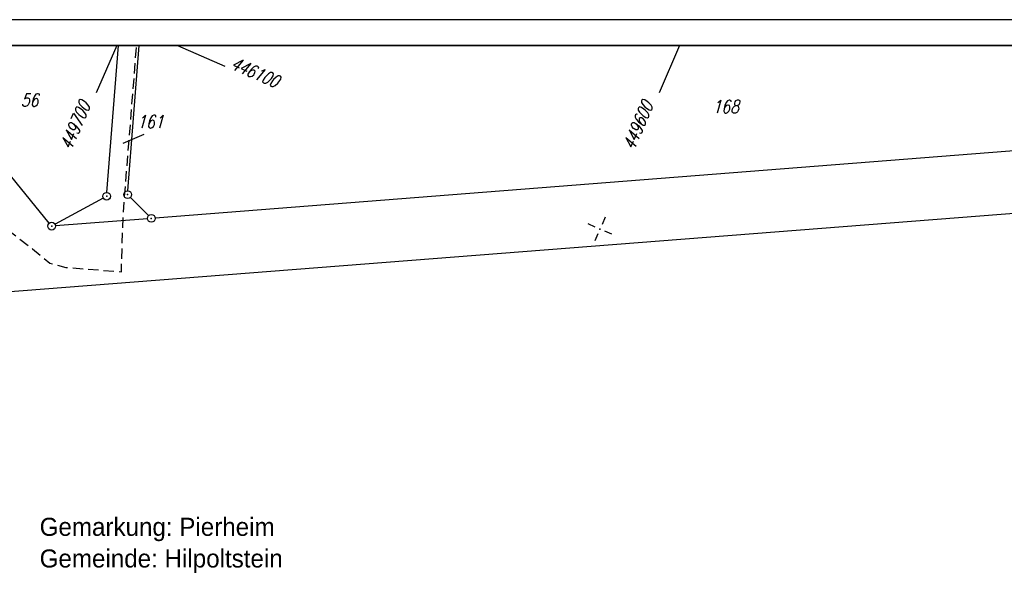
# Model space of a CAD drawing. Extents: x 0 to 1135, y 0 to 420.
# Tile 17 of 84: x 196 to 387, y 312 to 420. Entities that reach past the tile are written whole.
import ezdxf

# ---------------------------------------------------------------- set-up
doc = ezdxf.new("R2010")
doc.units = 0
doc.header["$LTSCALE"] = 2
doc.header["$MEASUREMENT"] = 0
doc.linetypes.add('AUSGEZOGEN', pattern=[0])
doc.linetypes.add('GESTRICH-X2', pattern=[1.5, 1, -0.5])
doc.layers.get('0').update_dxf_attribs({"color": 8, "linetype": 'AUSGEZOGEN'})
for name, color, linetype in [('FBRTOP', 8, 'AUSGEZOGEN'), ('FLSTNR', 8, 'AUSGEZOGEN'), ('GRENZL', 8, 'AUSGEZOGEN'), ('GRENZP', 8, 'AUSGEZOGEN'), ('NETZ', 250, 'AUSGEZOGEN'), ('RAHMEN', 250, 'AUSGEZOGEN'), ('SCHRIFT', 8, 'AUSGEZOGEN'), ('STROMLTG', 8, 'AUSGEZOGEN')]:
    doc.layers.add(name, color=color, linetype=linetype)
doc.styles.add('ROMANS', font='romans.shx', dxfattribs={"width": 0.8})
doc.styles.add('UNIR-H', font='unir_h.shx', dxfattribs={"width": 0.8})

# ---------------------------------------------------------------- blocks, each defined once
blk = doc.blocks.new('IKR')
at = {"color": 0}
for p, q in [((0, 1), (0, 2.5)), ((-2.5, 0), (-1, 0)), ((1, 0), (2.5, 0)), ((0, -2.5), (0, -1))]:
    blk.add_line(p, q, dxfattribs=at)
blk.add_circle((0, 0), 0.05, dxfattribs=at)
blk.add_point((0, 0), dxfattribs=at)
blk = doc.blocks.new('GST')
at = {"color": 0}
blk.add_circle((0, 0), 0.75, dxfattribs=at)
blk.add_point((0, 0), dxfattribs=at)

msp = doc.modelspace()

# ---------------------------------------------------------------- linework, layer by layer
at = {"layer": 'FBRTOP', "const_width": 0.5}
for points in [[(88.01, 187.53, 0), (104.84, 188.97, 0), (166.44, 194.27, -0.000002), (228.71, 199.62, 0.000002), (290.98, 204.97, 0.000001), (321.65, 207.61, 0.000001), (340.8, 209.25, 0.000002), (353.25, 210.32, -0.000001), (365.71, 211.39, -0.000007), (378.16, 212.46, 0.000001), (390.61, 213.53, 0.000044), (401.77, 214.49, -0.000046), (412.94, 215.45, -0.000156)], [(87.67, 191.51, 0), (104.5, 192.96, 0), (166.1, 198.25, -0.000002), (228.37, 203.61, 0.000002), (290.64, 208.96, 0.000001), (321.31, 211.59, 0.000001), (340.45, 213.24, 0.000002), (352.91, 214.31, -0.000001), (365.36, 215.38, -0.000007), (377.82, 216.45, 0.000001), (390.27, 217.52, 0.000044), (401.43, 218.48, -0.000045), (412.59, 219.44, -0.000156)]]:
    msp.add_lwpolyline(points, format="xyb", dxfattribs=at)
at = {"layer": 'FLSTNR'}
msp.add_line((216.09, 396.08), (220.17, 397.84), dxfattribs=at)
at = {"layer": 'GRENZL'}
for p, q in [((212.94, 386.55), (215.15, 415)), ((216.99, 386.87), (219.17, 415)), ((445.36, 399.04), (222.27, 381.58)), ((201.77, 380.6), (189.7, 395.36)), ((175.84, 365.95), (449.73, 387.33)), ((212.23, 385.45), (202.9, 380.38)), ((217.47, 385.59), (221, 382.05)), ((220.78, 381.46), (202.99, 380.07))]:
    msp.add_line(p, q, dxfattribs=at)
at = {"layer": 'NETZ'}
for p, q in [((214.85, 414.98), (210.87, 405.81)), ((226.59, 414.98), (235.76, 411)), ((323.87, 414.98), (319.88, 405.81))]:
    msp.add_line(p, q, dxfattribs=at)
at = {"layer": 'RAHMEN'}
msp.add_line((1135, 420), (0, 420), dxfattribs=at)
at = {"layer": 'RAHMEN', "const_width": 0.35}
msp.add_lwpolyline([(25, 5), (1130, 5), (1130, 415), (25, 415), (25, 5)], dxfattribs=at)
at = {"layer": 'STROMLTG', "linetype": 'GESTRICH-X2', "flags": 128}
msp.add_lwpolyline([(146.12, 141.34), (145.58, 158.53), (144.32, 189.12), (142.8, 221.84), (141.33, 227.35), (140.01, 234.9), (140.2, 250.45), (141.64, 269.04), (143.8, 282.96), (147.5, 299.76), (154.91, 328.35), (170.03, 338.1), (170.2, 365.61), (170.34, 390.39), (172.77, 394.13), (175.96, 396.81), (178.93, 396.94), (180.88, 395.82), (186.6, 389.21), (193.23, 379.7), (198.5, 375.65), (201.88, 372.83), (204.98, 372.03), (215.74, 371.17), (216.07, 382.06), (218.69, 415)], dxfattribs=at)

# ---------------------------------------------------------------- block references
at = {"layer": 'GRENZP'}
for p in [(212.89, 385.81), (216.94, 386.12), (221.53, 381.52), (202.24, 380.02)]:
    msp.add_blockref('GST', p, dxfattribs=at)
at = {"layer": 'NETZ', "rotation": 156.5331}
msp.add_blockref('IKR', (308.44, 379.45), dxfattribs=at)

# ---------------------------------------------------------------- texts
at = {"layer": 'FLSTNR', "style": 'ROMANS', "oblique": 15, "width": 0.8}
for s, p in [('56', (196.23, 403.17)), ('168', (330.22, 401.93)), ('161', (218.77, 398.99))]:
    msp.add_text(s, height=2.5, dxfattribs=at).set_placement(p)
at = {"layer": 'NETZ', "style": 'ROMANS', "oblique": 16.6, "width": 0.75}
for s, rotation, p in [('446100', 336.5331, (236.68, 410.6)), ('449700', 66.5331, (205.99, 394.57)), ('449600', 66.5331, (315.01, 394.57))]:
    msp.add_text(s, height=2.5, rotation=rotation, dxfattribs=at).set_placement(p)
at = {"layer": 'SCHRIFT', "style": 'UNIR-H'}
for s, p in [('Gemarkung: Pierheim', (199.9, 320.04)), ('Gemeinde: Hilpoltstein', (199.9, 313.91))]:
    msp.add_text(s, height=3.5, dxfattribs=at).set_placement(p)

doc.saveas('drawing.dxf')
